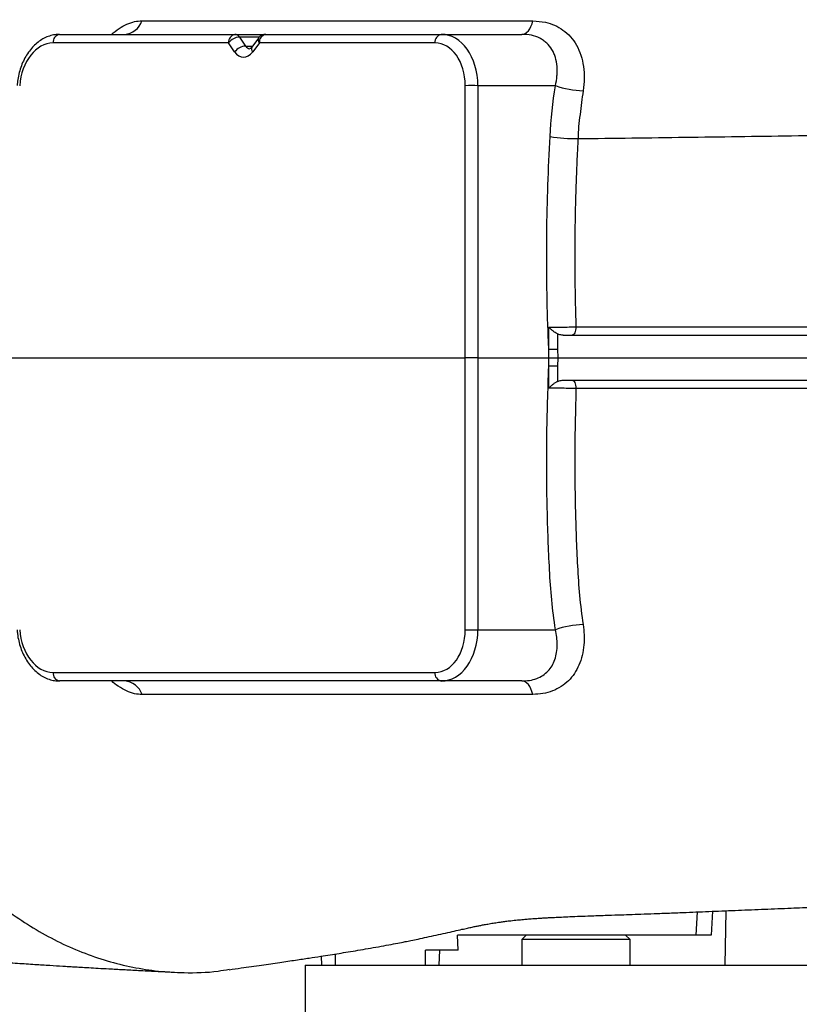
# Model space of a CAD drawing. Header units: millimetres. Extents: x 2241 to 4477, y 961 to 6343.
# Tile 3 of 12: x 2551 to 3069, y 1295 to 1950. Entities that reach past the tile are written whole.
import ezdxf

# ---------------------------------------------------------------- set-up
doc = ezdxf.new("R2010")
doc.units = ezdxf.units.MM
doc.header["$LTSCALE"] = 2

msp = doc.modelspace()

# ---------------------------------------------------------------- linework, layer by layer
at = {"color": 7, "linetype": 'Continuous', "lineweight": 25}
for p, q in [((2577.2, 1940.16), (2693.93, 1940.16)), ((2693.93, 1940.16), (2714.42, 1940.16)), ((2696.93, 1938.4), (2700.95, 1932.4)), ((2714.42, 1940.16), (2831.15, 1940.16)), ((2831.15, 1940.16), (2884.84, 1940.16)), ((2689.69, 1934.47), (2572.96, 1934.47)), ((2693.71, 1928.47), (2689.69, 1934.47)), ((2709.6, 1937.74), (2705.14, 1931.74)), ((2710.18, 1934.47), (2705.71, 1928.47)), ((2826.91, 1934.47), (2710.18, 1934.47)), ((2847.04, 1725.16), (2847.04, 1906.04)), ((2855.52, 1906.04), (2855.52, 1725.16)), ((2907.05, 1906.04), (2855.52, 1906.04)), ((2902.72, 1725.16), (2902.67, 1730.9)), ((2908.54, 1730.9), (2908.59, 1725.16)), ((2537.32, 1725.16), (2847.04, 1725.16)), ((2847.04, 1544.27), (2847.04, 1725.16)), ((2855.52, 1725.16), (2847.04, 1725.16)), ((2855.52, 1725.16), (2855.52, 1544.27)), ((2855.52, 1725.16), (2902.72, 1725.16)), ((2902.67, 1719.42), (2902.72, 1725.16)), ((2908.59, 1725.16), (2908.54, 1719.42)), ((2855.52, 1544.27), (2907.05, 1544.27)), ((2572.96, 1515.84), (2826.91, 1515.84)), ((2831.15, 1510.16), (2577.2, 1510.16)), ((2884.82, 1510.16), (2831.15, 1510.16)), ((3011.54, 1357), (3010.71, 1341.16)), ((3020.41, 1357.37), (3019.78, 1321.16)), ((3000.72, 1341.16), (2841.85, 1341.16)), ((2842.35, 1331.16), (2841.85, 1341.16)), ((2887.71, 1341.16), (2884.71, 1338.16)), ((2884.71, 1338.16), (2884.71, 1321.16)), ((2920.35, 1338.16), (2884.71, 1338.16)), ((2956.71, 1338.16), (2920.35, 1338.16)), ((2956.71, 1338.16), (2953.71, 1341.16)), ((2956.71, 1321.16), (2956.71, 1338.16)), ((3010.71, 1341.16), (3000.72, 1341.16)), ((2820.71, 1321.16), (2820.71, 1331.16)), ((2842.35, 1331.16), (2820.71, 1331.16)), ((2829.66, 1321.16), (2830.18, 1331.16)), ((2751.76, 1321.16), (2751.44, 1327.17)), ((2740.71, 1321.16), (2740.71, 1281.16)), ((2740.71, 1321.16), (4340.71, 1321.16))]:
    msp.add_line(p, q, dxfattribs=at)
at = {"color": 8, "linetype": 'Continuous', "lineweight": 25}
for p, q in [((2710.17, 1938.4), (2696.93, 1938.4)), ((2700.95, 1932.4), (2705.63, 1932.4)), ((3000.72, 1341.16), (3001.53, 1356.59)), ((2760.69, 1321.16), (2760.69, 1328.62))]:
    msp.add_line(p, q, dxfattribs=at)
at = {"color": 7, "linetype": 'Continuous', "lineweight": 25, "flags": 128}
for points in [[(2884.84, 1940.16), (2885.96, 1940.31), (2887.06, 1940.77), (2888.12, 1941.53), (2889.11, 1942.57), (2890.02, 1943.87), (2890.83, 1945.4), (2891.52, 1947.15), (2892.09, 1949.06)], [(2920.76, 1745.65), (2920.7, 1744.57), (2920.55, 1743.54), (2920.31, 1742.59), (2919.99, 1741.76), (2919.6, 1741.08), (2919.16, 1740.57), (2918.68, 1740.26), (2918.19, 1740.16)], [(2918.19, 1710.16), (2918.68, 1710.05), (2919.16, 1709.74), (2919.6, 1709.24), (2919.99, 1708.56), (2920.31, 1707.73), (2920.55, 1706.78), (2920.7, 1705.75), (2920.76, 1704.67)], [(2892.07, 1501.25), (2891.5, 1503.17), (2890.81, 1504.92), (2890, 1506.45), (2889.09, 1507.75), (2888.1, 1508.79), (2887.04, 1509.54), (2885.94, 1510), (2884.82, 1510.16)]]:
    msp.add_lwpolyline(points, dxfattribs=at)
at = {"color": 7, "linetype": 'Continuous', "lineweight": 25}
for centre, radius, start, end in [((2619.63, 1953.19), 13.05, 273.36557, 342.18817), ((2578.19, 1935), 5.25, 100.82899, 185.78896), ((2694.92, 1935), 5.25, 100.82899, 185.78896), ((2697.53, 1928.67), 9.75, 93.50477, 143.4873), ((2693.75, 1936.41), 3.76, 32.07351, 87.20278), ((2714.42, 1934.16), 6, 90, 143.34468), ((2715.4, 1935), 5.25, 100.82899, 185.78896), ((2832.14, 1935), 5.25, 100.82899, 185.78896), ((2701.55, 1922.67), 9.75, 93.5055, 143.48617), ((2851.28, 1838.83), 67.34, 86.39297, 93.60703), ((2927.58, 1965.92), 63.29, 251.0785, 268.11291), ((2920.85, 1977.25), 106.45, 260.62599, 270.6911), ((2905.6, 1797.36), 66.53, 267.47237, 272.52763), ((2905.6, 1652.95), 66.53, 87.47237, 92.52763), ((2927.58, 1484.39), 63.3, 91.88752, 108.91767), ((2851.28, 1611.48), 67.34, 266.39297, 273.60703), ((2578.19, 1515.31), 5.25, 174.21061, 259.17202), ((2832.13, 1515.31), 5.25, 174.21061, 259.17202), ((2619.66, 1497.12), 13.06, 17.88888, 86.65248)]:
    msp.add_arc(centre, radius, start, end, dxfattribs=at)
at = {"color": 8, "linetype": 'Continuous', "lineweight": 25}
for centre, start, end in [((2707.95, 1930.55), 157.04431, 222.97093), ((2712.41, 1936.55), 157.0449, 222.96999)]:
    msp.add_arc(centre, 3.05, start, end, dxfattribs=at)
at = {"color": 7, "linetype": 'Continuous', "lineweight": 25}
for centre, major_axis, ratio, start_param, end_param in [((2830.04, 1904.16), (2.22, 35.97), 0.705763, 4.808229, 6.326665), ((2571.85, 1904.47), (2.21, 29.96), 0.705175, 0.052075, 1.570512), ((2825.8, 1904.47), (2.21, 29.96), 0.705175, 4.816824, 6.33526), ((2700.03, 1936.96), (0.89, 11.98), 0.705175, 2.40827, 3.979066), ((2571.85, 1545.84), (-2.21, 29.96), 0.705175, 1.571081, 3.089518), ((2825.8, 1545.84), (-2.21, 29.96), 0.705175, 3.089518, 4.607954), ((2830.04, 1546.16), (-2.22, 35.97), 0.705763, 3.098113, 4.616549)]:
    msp.add_ellipse(centre, major_axis=major_axis, ratio=ratio, start_param=start_param, end_param=end_param, dxfattribs=at)
at = {"color": 8, "linetype": 'Continuous', "lineweight": 25}
msp.add_ellipse((2704.27, 1936.64), major_axis=(0.88, 5.97), ratio=0.699504, start_param=2.458422, end_param=3.24413, dxfattribs=at)
at = {"color": 7, "linetype": 'Continuous', "lineweight": 25}
for points, knots in [([(2693.22, 2131.32), (2689.68, 2131.96), (2678.76, 2133.94), (2662.07, 2134.37), (2643.38, 2133.35), (2626.53, 2130.8), (2609.74, 2126.74), (2593.13, 2121.12), (2576.88, 2114), (2561.16, 2105.47), (2546.08, 2095.62), (2530.08, 2083.28), (2513.49, 2067.98), (2496.76, 2049.29), (2481.49, 2028.75), (2467.79, 2006.5), (2455.75, 1982.68), (2446.33, 1959.57), (2439.12, 1937.64), (2433.74, 1917.23), (2429.4, 1896.23), (2427.51, 1881.92), (2426.56, 1874.73)], [0, 0, 0, 0, 0.028955, 0.089174, 0.134579, 0.180257, 0.226281, 0.272733, 0.319185, 0.365208, 0.410887, 0.456292, 0.516511, 0.576495, 0.636366, 0.696238, 0.756222, 0.816441, 0.861846, 0.907524, 0.953548, 1, 1, 1, 1]), ([(2632.05, 1949.2), (2638.46, 1949.18), (2651.27, 1949.15), (2671.56, 1949.11), (2692.77, 1949.08), (2716.06, 1949.06), (2741.48, 1949.06), (2769.19, 1949.06), (2798.05, 1949.07), (2828.2, 1949.07), (2859.5, 1949.07), (2881.23, 1949.06), (2892.09, 1949.06)], [0, 0, 0, 0, 0.090922, 0.18184, 0.273214, 0.364588, 0.469491, 0.574576, 0.680451, 0.786319, 0.893157, 1, 1, 1, 1]), ([(2892.09, 1949.06), (2894.91, 1948.9), (2899.99, 1948.6), (2906.68, 1946.36), (2912.36, 1943.18), (2917.27, 1938.72), (2921.31, 1933.06), (2924.21, 1926.36), (2925.91, 1918.88), (2926.44, 1910.89), (2925.81, 1905.4), (2925.49, 1902.66)], [0, 0, 0, 0, 0.128639, 0.232087, 0.335509, 0.44463, 0.553753, 0.665908, 0.778079, 0.889031, 1, 1, 1, 1]), ([(2577.2, 1940.16), (2576.45, 1940.13), (2574.48, 1940.07), (2571.33, 1939.43), (2567.83, 1938.14), (2564.48, 1936.25), (2561.34, 1933.8), (2558.44, 1930.83), (2555.84, 1927.37), (2553.6, 1923.5), (2551.75, 1919.27), (2550.33, 1914.78), (2549.39, 1910.38), (2549.11, 1907.48), (2548.98, 1906.17)], [0, 0, 0, 0, 0.052009, 0.135671, 0.219645, 0.304611, 0.390902, 0.478521, 0.567213, 0.656607, 0.746371, 0.836264, 0.92619, 1, 1, 1, 1]), ([(2907.05, 1906.04), (2907.58, 1908.24), (2907.94, 1910.41), (2908.22, 1913.62), (2908.27, 1914.68), (2908.29, 1916.79), (2908.25, 1917.85), (2907.99, 1920.93), (2907.64, 1922.9), (2906.81, 1925.69), (2906.48, 1926.6), (2905.91, 1927.93), (2905.71, 1928.36), (2905.27, 1929.21), (2905.05, 1929.63), (2903.84, 1931.65), (2902.69, 1933.09), (2900.99, 1934.68), (2900.63, 1934.99), (2899.9, 1935.58), (2899.52, 1935.87), (2898.34, 1936.68), (2897.53, 1937.17), (2894.96, 1938.45), (2893.1, 1939.1), (2889.09, 1939.96), (2887, 1940.16), (2884.84, 1940.16)], [0, 0, 0, 0, 0.125, 0.125, 0.1875, 0.1875, 0.25, 0.25, 0.375, 0.375, 0.4375, 0.4375, 0.46875, 0.46875, 0.5, 0.5, 0.625, 0.625, 0.65625, 0.65625, 0.6875, 0.6875, 0.75, 0.75, 0.875, 0.875, 1, 1, 1, 1]), ([(2705.14, 1931.74), (2705.02, 1931.59), (2704.64, 1931.12), (2704.1, 1930.72), (2703.83, 1930.64), (2703.83, 1930.64), (2703.84, 1930.65)], [0, 0, 0, 0, 0.146154, 0.44964, 0.772475, 1, 1, 1, 1]), ([(2925.49, 1902.66), (2924.8, 1897.4), (2923.4, 1886.87), (2922.14, 1876.24), (2922.14, 1870.8), (2922.14, 1870.8)], [0, 0, 0, 0, 0.498897, 0.999996, 1, 1, 1, 1]), ([(2902.67, 1730.9), (2902.5, 1734.96), (2901.88, 1749.8), (2901.28, 1775.4), (2901.25, 1807.71), (2901.91, 1840.01), (2902.98, 1861.48), (2903.51, 1872.21)], [0, 0, 0, 0, 0.086057, 0.314065, 0.542072, 0.771036, 1, 1, 1, 1]), ([(2922.14, 1870.8), (2922.06, 1869.51), (2921.99, 1868.2), (2921.85, 1865.61), (2921.65, 1861.71), (2921.21, 1852.62), (2920.9, 1844.82), (2920.38, 1829.21), (2920.15, 1818.79), (2919.8, 1787.5), (2920.04, 1766.6), (2920.76, 1745.65)], [0, 0, 0, 0, 0.03125, 0.03125, 0.0625, 0.125, 0.25, 0.25, 0.5, 0.5, 1, 1, 1, 1]), ([(2902.67, 1730.9), (2902.67, 1731.59), (2902.69, 1734.11), (2902.7, 1737.2), (2902.72, 1740.86), (2902.73, 1743.19), (2902.74, 1744.96), (2902.74, 1745.46)], [0, 0, 0, 0, 0.142772, 0.519604, 0.635797, 0.896308, 1, 1, 1, 1]), ([(2902.74, 1745.46), (2904.14, 1745.47), (2906.98, 1745.47), (2912.28, 1745.52), (2917.06, 1745.58), (2919.73, 1745.63), (2920.76, 1745.65)], [0, 0, 0, 0, 0.267566, 0.54648, 0.825528, 1, 1, 1, 1]), ([(2908.45, 1740.96), (2907.94, 1741.23), (2907.43, 1741.54), (2906.65, 1742.05), (2906.39, 1742.23), (2905.87, 1742.6), (2905.62, 1742.79), (2904.87, 1743.38), (2904.39, 1743.79), (2903.73, 1744.41), (2903.52, 1744.61), (2903.22, 1744.93), (2903.12, 1745.04), (2902.93, 1745.25), (2902.83, 1745.36), (2902.74, 1745.46)], [0, 0, 0, 0, 0.25, 0.25, 0.375, 0.375, 0.5, 0.5, 0.75, 0.75, 0.875, 0.875, 0.9375, 0.9375, 1, 1, 1, 1]), ([(2920.76, 1745.65), (2931.87, 1745.65), (2954.1, 1745.65), (2988.18, 1745.65), (3022.82, 1745.65), (3062.23, 1745.65), (3106.47, 1745.65), (3155.58, 1745.65), (3205.22, 1745.65), (3255.72, 1745.65), (3307.08, 1745.65), (3359.27, 1745.65), (3411.65, 1745.65), (3463.13, 1745.65), (3513.61, 1745.65), (3563.01, 1745.65), (3612.19, 1745.65), (3658.26, 1745.65), (3701.19, 1745.65), (3740.99, 1745.65), (3780.35, 1745.65), (3819.18, 1745.65), (3858.09, 1745.65), (3897.01, 1745.65), (3935.84, 1745.65), (3973.85, 1745.65), (4011.32, 1745.65), (4048.15, 1745.65), (4084.24, 1745.65), (4119.13, 1745.65), (4152.22, 1745.65), (4183.51, 1745.65), (4213.04, 1745.65), (4241.22, 1745.65), (4268.29, 1745.65), (4294.13, 1745.65), (4318.64, 1745.65), (4341.51, 1745.65), (4362.24, 1745.65), (4380.91, 1745.65), (4397.61, 1745.65), (4412.68, 1745.65), (4426.2, 1745.65), (4438.06, 1745.65), (4448.22, 1745.65), (4456.51, 1745.65), (4461.84, 1745.65), (4465.74, 1745.65), (4468.55, 1745.65), (4469.51, 1745.65), (4469.99, 1745.65)], [0, 0, 0, 0, 0.017834, 0.035667, 0.053589, 0.071511, 0.095817, 0.120145, 0.144477, 0.16879, 0.193817, 0.21887, 0.24392, 0.268944, 0.292574, 0.316229, 0.339882, 0.363509, 0.383139, 0.402793, 0.422458, 0.442116, 0.461749, 0.482428, 0.503125, 0.523822, 0.544501, 0.565791, 0.587102, 0.608412, 0.629701, 0.650057, 0.670433, 0.690809, 0.711166, 0.732156, 0.753167, 0.774178, 0.795168, 0.814853, 0.834555, 0.854256, 0.873939, 0.894241, 0.914563, 0.934886, 0.955188, 0.964996, 0.982484, 1, 1, 1, 1]), ([(2908.45, 1740.96), (2908.45, 1740.69), (2908.47, 1738.6), (2908.49, 1735.94), (2908.52, 1732.85), (2908.53, 1731.59), (2908.54, 1730.9)], [0, 0, 0, 0, 0.079447, 0.624457, 0.793341, 1, 1, 1, 1]), ([(2912.15, 1740.16), (2911.16, 1740.21), (2909.88, 1740.27), (2908.72, 1740.83), (2908.45, 1740.96)], [0, 0, 0, 0, 0.76828, 1, 1, 1, 1]), ([(2912.15, 1740.16), (2915.34, 1740.16), (2929.19, 1740.16), (2954.04, 1740.16), (2986.97, 1740.16), (3020.39, 1740.16), (3058, 1740.16), (3099.94, 1740.16), (3146.27, 1740.16), (3189.16, 1740.16), (3228.4, 1740.16), (3267.88, 1740.16), (3311.58, 1740.16), (3359.52, 1740.16), (3403.6, 1740.16), (3443.7, 1740.16), (3479.78, 1740.16), (3515.83, 1740.16), (3555.85, 1740.16), (3599.76, 1740.16), (3647.4, 1740.16), (3690.67, 1740.16), (3729.57, 1740.16), (3768.1, 1740.16), (3810, 1740.16), (3854.97, 1740.16), (3895.39, 1740.16), (3931.42, 1740.16), (3966.81, 1740.16), (4004.92, 1740.16), (4045.36, 1740.16), (4081.24, 1740.16), (4112.85, 1740.16), (4140.48, 1740.16), (4167.22, 1740.16), (4195.94, 1740.16), (4226.24, 1740.16), (4257.59, 1740.16), (4284.66, 1740.16), (4307.89, 1740.16), (4327.71, 1740.16), (4346.42, 1740.16), (4365.98, 1740.16), (4385.86, 1740.16), (4405.42, 1740.16), (4421.35, 1740.16), (4434.07, 1740.16), (4444.14, 1740.16), (4452.93, 1740.16), (4461.23, 1740.16), (4468.46, 1740.16), (4473.91, 1740.16), (4476.08, 1740.16), (4476.67, 1740.16), (4476.74, 1740.16)], [0, 0, 0, 0, 0.005102, 0.022182, 0.039262, 0.05634, 0.073418, 0.096223, 0.119038, 0.141844, 0.158921, 0.175997, 0.198805, 0.221622, 0.244429, 0.261507, 0.278585, 0.295664, 0.312742, 0.335565, 0.358399, 0.381219, 0.3983, 0.415381, 0.438205, 0.461041, 0.483864, 0.500944, 0.518024, 0.540847, 0.563682, 0.586504, 0.603584, 0.620664, 0.637746, 0.654828, 0.677657, 0.700499, 0.723328, 0.740409, 0.757489, 0.77457, 0.791652, 0.814483, 0.837329, 0.86016, 0.877244, 0.894328, 0.91141, 0.928492, 0.951329, 0.974181, 0.997018, 1, 1, 1, 1]), ([(2902.72, 1725.16), (2903.05, 1725.16), (2903.81, 1725.16), (2905.3, 1725.16), (2907.02, 1725.16), (2908.07, 1725.16), (2908.59, 1725.16)], [0, 0, 0, 0, 0.204934, 0.469818, 0.734908, 1, 1, 1, 1]), ([(2908.59, 1725.16), (2912.77, 1725.16), (2927.61, 1725.16), (2953.48, 1725.16), (2986.41, 1725.16), (3019.82, 1725.16), (3057.43, 1725.16), (3099.36, 1725.16), (3145.69, 1725.16), (3188.57, 1725.16), (3227.82, 1725.16), (3267.29, 1725.16), (3310.99, 1725.16), (3358.93, 1725.16), (3403, 1725.16), (3443.1, 1725.16), (3479.18, 1725.16), (3515.23, 1725.16), (3555.25, 1725.16), (3599.17, 1725.16), (3646.81, 1725.16), (3690.09, 1725.16), (3729, 1725.16), (3767.54, 1725.16), (3809.45, 1725.16), (3854.43, 1725.16), (3894.87, 1725.16), (3930.91, 1725.16), (3966.32, 1725.16), (4004.45, 1725.16), (4044.92, 1725.16), (4080.82, 1725.16), (4112.46, 1725.16), (4140.12, 1725.16), (4166.89, 1725.16), (4195.64, 1725.16), (4225.98, 1725.16), (4257.37, 1725.16), (4284.49, 1725.16), (4307.77, 1725.16), (4327.63, 1725.16), (4346.39, 1725.16), (4365.99, 1725.16), (4385.93, 1725.16), (4405.56, 1725.16), (4421.55, 1725.16), (4434.34, 1725.16), (4444.47, 1725.16), (4453.32, 1725.16), (4461.69, 1725.16), (4468.99, 1725.16), (4474.54, 1725.16), (4476.73, 1725.16), (4477.35, 1725.16), (4477.41, 1725.16)], [0, 0, 0, 0, 0.006703, 0.02377, 0.040837, 0.057902, 0.074967, 0.097755, 0.120552, 0.143341, 0.160404, 0.177467, 0.200258, 0.223057, 0.245847, 0.262912, 0.279976, 0.297042, 0.314107, 0.336913, 0.359729, 0.382532, 0.399599, 0.416668, 0.439474, 0.462292, 0.485098, 0.502165, 0.519231, 0.542037, 0.564854, 0.587659, 0.604726, 0.621793, 0.638861, 0.65593, 0.678741, 0.701566, 0.724377, 0.741445, 0.758513, 0.775581, 0.792649, 0.815463, 0.83829, 0.861104, 0.878175, 0.895246, 0.912315, 0.929384, 0.952203, 0.975037, 0.997856, 1, 1, 1, 1]), ([(2907.05, 1544.27), (2906.17, 1550.85), (2904.4, 1564), (2902.69, 1590.94), (2901.41, 1626.92), (2901.03, 1672.06), (2902.12, 1703.62), (2902.67, 1719.42)], [0, 0, 0, 0, 0.115122, 0.230302, 0.462716, 0.731058, 1, 1, 1, 1]), ([(2902.74, 1704.85), (2902.74, 1706.62), (2902.73, 1708.95), (2902.7, 1713.12), (2902.69, 1716.2), (2902.67, 1718.73), (2902.67, 1719.42)], [0, 0, 0, 0, 0.364203, 0.480396, 0.857228, 1, 1, 1, 1]), ([(2908.54, 1719.42), (2908.53, 1718.73), (2908.5, 1716.2), (2908.48, 1713.12), (2908.46, 1710.46), (2908.45, 1709.63), (2908.45, 1709.36)], [0, 0, 0, 0, 0.206659, 0.752256, 0.920553, 1, 1, 1, 1]), ([(2908.45, 1709.36), (2907.94, 1709.09), (2907.43, 1708.78), (2906.65, 1708.26), (2906.39, 1708.08), (2905.87, 1707.71), (2905.62, 1707.52), (2904.87, 1706.94), (2904.39, 1706.53), (2903.73, 1705.91), (2903.52, 1705.7), (2903.22, 1705.39), (2903.12, 1705.28), (2902.93, 1705.07), (2902.83, 1704.96), (2902.74, 1704.85)], [0, 0, 0, 0, 0.25, 0.25, 0.375, 0.375, 0.5, 0.5, 0.75, 0.75, 0.875, 0.875, 0.9375, 0.9375, 1, 1, 1, 1]), ([(2908.45, 1709.36), (2909.24, 1709.67), (2910.44, 1710.13), (2911.72, 1710.15), (2912.15, 1710.16)], [0, 0, 0, 0, 0.661152, 1, 1, 1, 1]), ([(2912.15, 1710.16), (2915.34, 1710.16), (2929.19, 1710.16), (2954.04, 1710.16), (2986.97, 1710.16), (3020.39, 1710.16), (3058, 1710.16), (3099.94, 1710.16), (3146.27, 1710.16), (3189.16, 1710.16), (3228.4, 1710.16), (3267.88, 1710.16), (3311.58, 1710.16), (3359.52, 1710.16), (3403.6, 1710.16), (3443.7, 1710.16), (3479.78, 1710.16), (3515.83, 1710.16), (3555.85, 1710.16), (3599.76, 1710.16), (3647.4, 1710.16), (3690.67, 1710.16), (3729.57, 1710.16), (3768.1, 1710.16), (3810, 1710.16), (3854.97, 1710.16), (3895.39, 1710.16), (3931.42, 1710.16), (3966.81, 1710.16), (4004.92, 1710.16), (4045.36, 1710.16), (4081.24, 1710.16), (4112.85, 1710.16), (4140.48, 1710.16), (4167.22, 1710.16), (4195.94, 1710.16), (4226.24, 1710.16), (4257.59, 1710.16), (4284.66, 1710.16), (4307.89, 1710.16), (4327.71, 1710.16), (4346.42, 1710.16), (4365.98, 1710.16), (4385.86, 1710.16), (4405.42, 1710.16), (4421.35, 1710.16), (4434.07, 1710.16), (4444.14, 1710.16), (4452.93, 1710.16), (4461.23, 1710.16), (4468.46, 1710.16), (4473.91, 1710.16), (4476.08, 1710.16), (4476.67, 1710.16), (4476.74, 1710.16)], [0, 0, 0, 0, 0.005102, 0.022182, 0.039262, 0.05634, 0.073418, 0.096223, 0.119038, 0.141844, 0.158921, 0.175997, 0.198805, 0.221622, 0.244429, 0.261507, 0.278585, 0.295664, 0.312742, 0.335565, 0.358399, 0.381219, 0.3983, 0.415381, 0.438205, 0.461041, 0.483864, 0.500944, 0.518024, 0.540847, 0.563682, 0.586504, 0.603584, 0.620664, 0.637746, 0.654828, 0.677657, 0.700499, 0.723328, 0.740409, 0.757489, 0.77457, 0.791652, 0.814483, 0.837329, 0.86016, 0.877244, 0.894328, 0.91141, 0.928492, 0.951329, 0.974181, 0.997018, 1, 1, 1, 1]), ([(2920.76, 1704.67), (2919.08, 1704.7), (2915.72, 1704.76), (2910.21, 1704.82), (2905.77, 1704.85), (2903.56, 1704.85), (2902.74, 1704.85)], [0, 0, 0, 0, 0.279537, 0.559159, 0.838564, 1, 1, 1, 1]), ([(2920.76, 1704.67), (2920.42, 1691.48), (2919.73, 1665.07), (2920.14, 1625.64), (2921.31, 1592.92), (2922.91, 1566.87), (2924.63, 1554.06), (2925.49, 1547.66)], [0, 0, 0, 0, 0.250459, 0.501322, 0.749974, 0.875026, 1, 1, 1, 1]), ([(4469.99, 1704.67), (4469.4, 1704.67), (4468.2, 1704.67), (4463.88, 1704.67), (4457.74, 1704.67), (4449.63, 1704.67), (4439.63, 1704.67), (4428.13, 1704.67), (4415.3, 1704.67), (4401.36, 1704.67), (4385.95, 1704.67), (4368.97, 1704.67), (4350.4, 1704.67), (4330.25, 1704.67), (4308.7, 1704.67), (4285.74, 1704.67), (4261.37, 1704.67), (4235.64, 1704.67), (4208.65, 1704.67), (4180.22, 1704.67), (4150.3, 1704.67), (4118.91, 1704.67), (4086.4, 1704.67), (4052.93, 1704.67), (4018.57, 1704.67), (3983.38, 1704.67), (3947.36, 1704.67), (3910.26, 1704.67), (3872.11, 1704.67), (3832.93, 1704.67), (3793.12, 1704.67), (3752.48, 1704.67), (3711.03, 1704.67), (3668.82, 1704.67), (3626.23, 1704.67), (3582.96, 1704.67), (3539.07, 1704.67), (3494.62, 1704.67), (3450.1, 1704.67), (3405.81, 1704.67), (3361.84, 1704.67), (3318.22, 1704.67), (3274.79, 1704.67), (3231.32, 1704.67), (3187.82, 1704.67), (3144.33, 1704.67), (3101.26, 1704.67), (3063.19, 1704.67), (3027.09, 1704.67), (2992.95, 1704.67), (2956.46, 1704.67), (2932.66, 1704.67), (2920.76, 1704.67)], [0, 0, 0, 0, 0.020529, 0.0411, 0.061694, 0.082289, 0.102863, 0.123393, 0.142037, 0.160698, 0.179358, 0.198004, 0.217153, 0.236318, 0.255483, 0.274632, 0.293956, 0.313295, 0.332635, 0.351959, 0.371822, 0.391702, 0.411584, 0.431448, 0.451171, 0.470909, 0.490648, 0.510372, 0.530612, 0.550869, 0.571124, 0.591363, 0.612009, 0.632675, 0.653342, 0.673991, 0.695231, 0.716487, 0.737744, 0.758984, 0.779898, 0.800828, 0.821761, 0.842679, 0.864042, 0.885419, 0.906791, 0.928149, 0.942731, 0.961817, 0.980911, 1, 1, 1, 1]), ([(2690.08, 1318.19), (2692.73, 1318.57), (2699.92, 1319.6), (2711.21, 1321.21), (2723.31, 1322.96), (2733.87, 1324.51), (2742.91, 1325.86), (2750.51, 1327.02), (2757.09, 1328.04), (2763.24, 1329.02), (2769.41, 1330.02), (2775.86, 1331.1), (2782.57, 1332.25), (2789.43, 1333.47), (2796.02, 1334.68), (2801.9, 1335.8), (2806.74, 1336.75), (2811.24, 1337.65), (2816.1, 1338.65), (2821.88, 1339.87), (2827.99, 1341.2), (2834.21, 1342.6), (2839.96, 1343.91), (2844.65, 1344.97), (2848.44, 1345.81), (2851.62, 1346.5), (2854.39, 1347.07), (2856.9, 1347.58), (2859.37, 1348.05), (2862.29, 1348.58), (2865.53, 1349.13), (2868.89, 1349.65), (2871.88, 1350.07), (2874.97, 1350.48), (2878.55, 1350.9), (2882.53, 1351.32), (2886.41, 1351.68), (2890.14, 1351.98), (2893.67, 1352.23), (2897.06, 1352.46), (2900.19, 1352.65), (2903.28, 1352.82), (2906.86, 1353.01), (2911.31, 1353.23), (2916.95, 1353.48), (2923.35, 1353.74), (2931.08, 1354.02), (2939.58, 1354.32), (2948.28, 1354.61), (2956.27, 1354.88), (2964.31, 1355.16), (2973.15, 1355.48), (2983.21, 1355.86), (2996.01, 1356.36), (3011.32, 1356.99), (3028.7, 1357.71), (3046.22, 1358.44), (3062.92, 1359.12), (3078.81, 1359.75), (3093.65, 1360.31), (3107.88, 1360.84), (3120.99, 1361.31), (3132.68, 1361.73), (3142.37, 1362.06), (3150.79, 1362.35), (3158.76, 1362.63), (3167.87, 1362.94), (3178.41, 1363.3), (3190.44, 1363.71), (3207.62, 1364.3), (3229.58, 1365.08), (3255.95, 1366.02), (3281.95, 1366.94), (3307.14, 1367.82), (3331.28, 1368.65), (3354.21, 1369.44), (3375.85, 1370.19), (3399.21, 1371), (3424.48, 1371.87), (3451.98, 1372.83), (3479.02, 1373.77), (3505.8, 1374.7), (3532.28, 1375.61), (3557.37, 1376.46), (3581.43, 1377.28), (3605.14, 1378.1), (3624.72, 1378.78), (3639.94, 1379.32), (3650.4, 1379.7), (3661.07, 1380.08), (3671.86, 1380.48), (3682.14, 1380.86), (3691.17, 1381.19), (3698.37, 1381.46), (3703.71, 1381.66), (3707.6, 1381.81), (3711.07, 1381.94), (3715.8, 1382.11), (3722.87, 1382.38), (3732.62, 1382.74), (3748.13, 1383.32), (3768.94, 1384.1), (3794.61, 1385.08), (3817.24, 1385.96), (3836.61, 1386.72), (3852.55, 1387.35), (3868.82, 1388.01), (3885.42, 1388.68), (3901.92, 1389.35), (3917.57, 1390), (3931.65, 1390.59), (3943.82, 1391.1), (3954.14, 1391.54), (3962.63, 1391.9), (3969.35, 1392.19), (3974.23, 1392.4), (3978.35, 1392.58), (3982.77, 1392.78), (3988.58, 1393.04), (3995.74, 1393.36), (4003.97, 1393.73), (4012.89, 1394.15), (4021.57, 1394.56), (4029.37, 1394.94), (4035.81, 1395.26), (4041.73, 1395.55), (4047.94, 1395.87), (4055.25, 1396.24), (4063.59, 1396.67), (4072.35, 1397.13), (4080.93, 1397.58), (4088.98, 1398.01), (4098.29, 1398.52), (4108.49, 1399.08), (4119.35, 1399.69), (4129.38, 1400.28), (4139.3, 1400.87), (4150.8, 1401.57), (4163.96, 1402.4), (4178.77, 1403.38), (4193.3, 1404.39), (4207.2, 1405.4), (4219.89, 1406.38), (4231.68, 1407.33), (4242.21, 1408.24), (4252.39, 1409.17), (4261.99, 1410.12), (4270.84, 1411.07), (4277.37, 1411.83), (4282.26, 1412.43), (4285.89, 1412.89), (4289.96, 1413.43), (4294.54, 1414.07), (4299.22, 1414.77), (4303.79, 1415.49), (4307.76, 1416.16), (4311.22, 1416.78), (4314.49, 1417.39), (4318.11, 1418.11), (4322.14, 1418.97), (4326.33, 1419.92), (4330.36, 1420.91), (4334.11, 1421.9), (4337.56, 1422.87), (4341.24, 1423.97), (4345.31, 1425.27), (4349.99, 1426.88), (4354.86, 1428.72), (4359.77, 1430.75), (4364.72, 1432.97), (4370.29, 1435.68), (4376.54, 1439.03), (4383.45, 1443.15), (4390.72, 1448.01), (4398.82, 1454.11), (4407.56, 1461.66), (4416.72, 1470.93), (4425.33, 1481.2), (4433.2, 1492.43), (4440.22, 1504.52), (4445.43, 1515.65), (4449.21, 1525.47), (4452.01, 1534.17), (4454.47, 1543.58), (4456.22, 1553.05), (4457.94, 1563.75), (4459.87, 1576.37), (4462.07, 1592.34), (4464.29, 1610.74), (4466.4, 1631.56), (4468.24, 1654.81), (4469.48, 1675.29), (4469.82, 1688.02), (4469.93, 1692.19)], [0, 0, 0, 0, 0.005008, 0.013595, 0.021307, 0.028163, 0.034168, 0.039229, 0.043445, 0.047372, 0.051499, 0.055924, 0.060575, 0.065459, 0.070444, 0.074794, 0.078379, 0.081181, 0.084536, 0.088691, 0.093451, 0.098759, 0.104294, 0.109923, 0.114333, 0.118397, 0.122081, 0.125439, 0.129197, 0.133578, 0.138921, 0.143429, 0.147012, 0.15059, 0.154949, 0.159864, 0.163607, 0.166656, 0.169899, 0.172484, 0.174597, 0.176742, 0.178945, 0.181823, 0.185287, 0.189248, 0.193109, 0.198328, 0.20284, 0.206576, 0.210261, 0.214468, 0.219183, 0.224395, 0.232231, 0.240108, 0.247916, 0.255676, 0.262235, 0.268774, 0.274995, 0.280557, 0.285467, 0.289731, 0.292651, 0.29585, 0.299638, 0.304016, 0.308991, 0.314567, 0.325183, 0.335684, 0.345825, 0.355561, 0.364846, 0.373634, 0.381899, 0.38965, 0.40036, 0.410726, 0.420986, 0.431155, 0.441203, 0.451103, 0.459683, 0.468609, 0.478163, 0.482089, 0.486112, 0.490234, 0.494456, 0.498678, 0.502277, 0.505073, 0.507176, 0.508587, 0.509664, 0.511263, 0.514199, 0.51809, 0.522933, 0.53287, 0.543308, 0.554246, 0.560693, 0.567316, 0.574124, 0.581125, 0.588318, 0.595206, 0.601332, 0.606693, 0.611288, 0.615116, 0.618181, 0.620481, 0.621872, 0.623903, 0.626586, 0.62992, 0.633906, 0.638222, 0.642735, 0.646587, 0.649775, 0.65237, 0.655397, 0.659126, 0.663558, 0.668382, 0.673001, 0.677399, 0.681571, 0.688444, 0.694593, 0.700174, 0.706011, 0.712231, 0.720964, 0.730378, 0.740494, 0.749697, 0.759109, 0.768011, 0.776366, 0.784176, 0.793585, 0.802089, 0.809816, 0.812899, 0.816216, 0.820286, 0.825115, 0.830388, 0.835282, 0.839757, 0.842978, 0.846157, 0.849635, 0.853424, 0.857501, 0.86129, 0.864545, 0.86758, 0.87018, 0.873044, 0.876224, 0.879655, 0.882758, 0.885428, 0.888178, 0.891427, 0.894916, 0.898463, 0.902073, 0.906951, 0.911931, 0.917027, 0.922228, 0.927528, 0.932913, 0.936179, 0.939486, 0.943299, 0.947228, 0.950422, 0.955623, 0.961734, 0.968754, 0.976683, 0.985521, 0.995267, 1, 1, 1, 1]), ([(2426.56, 1575.59), (2426.71, 1574.27), (2427.1, 1570.78), (2427.95, 1564.67), (2429.1, 1557.2), (2430.51, 1549.23), (2432.09, 1541.27), (2434.62, 1529.86), (2438.45, 1515.14), (2445.03, 1494.41), (2453.98, 1471.55), (2465.92, 1447.18), (2479.59, 1424.4), (2494.87, 1403.35), (2511.67, 1384.19), (2528.37, 1368.5), (2544.49, 1355.83), (2559.71, 1345.71), (2575.59, 1336.94), (2592.03, 1329.62), (2608.84, 1323.83), (2625.86, 1319.64), (2642.94, 1317.01), (2661.88, 1315.96), (2677.65, 1316.26), (2687.58, 1318.04), (2690.04, 1318.48)], [0, 0, 0, 0, 0.008604, 0.022616, 0.039903, 0.057543, 0.075125, 0.092652, 0.13377, 0.174663, 0.236284, 0.297641, 0.358863, 0.42007, 0.48138, 0.542919, 0.589315, 0.635985, 0.683006, 0.730464, 0.777985, 0.825058, 0.871771, 0.918199, 0.979768, 1, 1, 1, 1]), ([(2925.49, 1547.66), (2925.77, 1545.37), (2926.33, 1540.8), (2926.13, 1533.89), (2925.05, 1527.09), (2922.93, 1520.67), (2919.84, 1515.01), (2915.85, 1510.14), (2910.94, 1506.22), (2905.22, 1503.36), (2898.89, 1501.59), (2894.34, 1501.37), (2892.07, 1501.25)], [0, 0, 0, 0, 0.092371, 0.184735, 0.286415, 0.388084, 0.487428, 0.586769, 0.68972, 0.792685, 0.896324, 1, 1, 1, 1]), ([(2548.98, 1544.14), (2549.06, 1543.28), (2549.28, 1540.82), (2550.01, 1536.81), (2551.32, 1532.24), (2553.07, 1527.9), (2555.25, 1523.87), (2557.82, 1520.23), (2560.75, 1517.05), (2563.99, 1514.4), (2567.47, 1512.34), (2571.11, 1510.94), (2574.38, 1510.25), (2576.42, 1510.18), (2577.2, 1510.16)], [0, 0, 0, 0, 0.048917, 0.138955, 0.229184, 0.319618, 0.410278, 0.501113, 0.591885, 0.682217, 0.771608, 0.859581, 0.945916, 1, 1, 1, 1]), ([(2884.82, 1510.16), (2886.52, 1510.23), (2889.97, 1510.39), (2894.67, 1511.68), (2898.86, 1513.79), (2902.29, 1516.68), (2904.97, 1520.27), (2906.88, 1524.44), (2908.03, 1529.17), (2908.39, 1534.15), (2908.09, 1539.24), (2907.4, 1542.59), (2907.05, 1544.27)], [0, 0, 0, 0, 0.100305, 0.203754, 0.302246, 0.404305, 0.501285, 0.601253, 0.703411, 0.808287, 0.903255, 1, 1, 1, 1]), ([(2892.07, 1501.25), (2882.98, 1501.25), (2864.81, 1501.25), (2838.31, 1501.25), (2812.49, 1501.25), (2787.14, 1501.26), (2762.31, 1501.26), (2736.23, 1501.26), (2709.4, 1501.25), (2682.18, 1501.23), (2656.32, 1501.19), (2640.17, 1501.15), (2632.09, 1501.13)], [0, 0, 0, 0, 0.089258, 0.178513, 0.268352, 0.358192, 0.451113, 0.544164, 0.657638, 0.771106, 0.885548, 1, 1, 1, 1]), ([(2352.03, 1335.04), (2354.1, 1334.92), (2361.34, 1334.49), (2373.05, 1333.81), (2386.54, 1333.04), (2398.12, 1332.37), (2407.85, 1331.8), (2416.16, 1331.31), (2423.51, 1330.88), (2432.36, 1330.35), (2442.76, 1329.71), (2455.06, 1328.94), (2467.83, 1328.1), (2481.6, 1327.17), (2495.39, 1326.22), (2509.1, 1325.26), (2522.56, 1324.32), (2536.09, 1323.38), (2548.91, 1322.51), (2560.41, 1321.75), (2570.41, 1321.12), (2577.84, 1320.66), (2583.15, 1320.33), (2587.12, 1320.1), (2591.6, 1319.83), (2596.99, 1319.52), (2603.3, 1319.15), (2610.96, 1318.73), (2619.96, 1318.24), (2630.33, 1317.69), (2641.68, 1317.11), (2649.54, 1316.71), (2653.68, 1316.51)], [0, 0, 0, 0, 0.016614, 0.057936, 0.094328, 0.125788, 0.152347, 0.174378, 0.194682, 0.213899, 0.24912, 0.2841, 0.322314, 0.364572, 0.412082, 0.453879, 0.498991, 0.54707, 0.592516, 0.632992, 0.668599, 0.699457, 0.713485, 0.726725, 0.743004, 0.763209, 0.787316, 0.815305, 0.853278, 0.896681, 0.945567, 1, 1, 1, 1])]:
    msp.add_open_spline(points, degree=3, knots=knots, dxfattribs=at)
at = {"color": 8, "linetype": 'Continuous', "lineweight": 25}
for points, knots in [([(2611.72, 1940.16), (2613.42, 1941.52), (2616.84, 1944.26), (2622.08, 1947.06), (2627.26, 1948.87), (2630.45, 1949.09), (2632.05, 1949.2)], [0, 0, 0, 0, 0.24523, 0.495252, 0.747602, 1, 1, 1, 1]), ([(2922.14, 1870.8), (2934.03, 1870.96), (2957.48, 1871.26), (2993.02, 1871.75), (3028.44, 1872.25), (3064.19, 1872.76), (3100.61, 1873.27), (3138.09, 1873.79), (3178.17, 1874.33), (3220.85, 1874.88), (3265.85, 1875.46), (3311.42, 1876.03), (3357.3, 1876.61), (3403.08, 1877.18), (3448.84, 1877.75), (3494.59, 1878.32), (3540.56, 1878.88), (3586.49, 1879.45), (3631.83, 1880.01), (3676.31, 1880.58), (3719.73, 1881.14), (3762.23, 1881.7), (3806.43, 1882.3), (3852.18, 1882.93), (3899.29, 1883.6), (3945.12, 1884.27), (3989.66, 1884.93), (4032.82, 1885.59), (4072.47, 1886.22), (4108.74, 1886.82), (4141.78, 1887.4), (4173.43, 1887.98), (4203.63, 1888.56), (4232.13, 1889.14), (4258.91, 1889.72), (4283.97, 1890.29), (4307.45, 1890.86), (4330.76, 1891.47), (4353.49, 1892.11), (4375.15, 1892.79), (4394.37, 1893.47), (4411.05, 1894.14), (4425.11, 1894.81), (4436.27, 1895.44), (4444.78, 1896.02), (4450.91, 1896.57), (4454.65, 1897.17), (4456.26, 1897.72), (4455.9, 1898.06), (4455.82, 1898.13)], [0, 0, 0, 0, 0.019062, 0.037554, 0.055706, 0.073748, 0.091905, 0.110405, 0.129447, 0.150971, 0.17285, 0.19483, 0.216773, 0.23876, 0.260352, 0.28216, 0.304124, 0.326144, 0.348127, 0.369592, 0.39086, 0.411932, 0.432846, 0.457579, 0.482179, 0.506699, 0.531189, 0.555662, 0.580115, 0.601013, 0.621897, 0.642765, 0.663592, 0.684343, 0.704622, 0.724816, 0.744962, 0.765094, 0.78905, 0.812972, 0.836835, 0.860616, 0.884299, 0.907881, 0.929491, 0.951026, 0.972529, 0.99404, 1, 1, 1, 1]), ([(2632.09, 1501.13), (2630.47, 1501.24), (2627.19, 1501.46), (2621.83, 1503.41), (2616.65, 1506.2), (2613.38, 1508.93), (2611.92, 1510.16)], [0, 0, 0, 0, 0.258131, 0.521763, 0.785368, 1, 1, 1, 1])]:
    msp.add_open_spline(points, degree=3, knots=knots, dxfattribs=at)
at = {"color": 7, "linetype": 'Continuous', "lineweight": 25}
msp.add_open_spline([(2903.51, 1872.21), (2904.16, 1883.64), (2905.34, 1894.92), (2907.05, 1906.04)], degree=3, dxfattribs=at)

doc.saveas('drawing.dxf')
